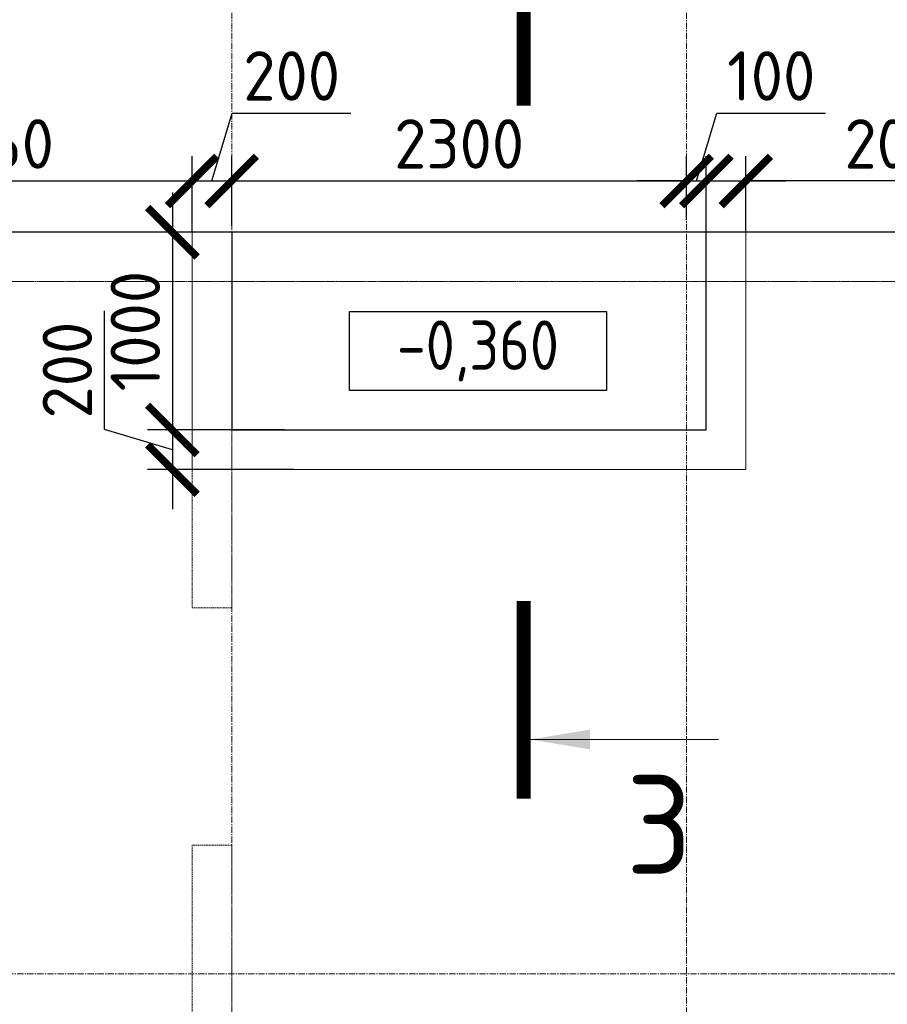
# Model space of a CAD drawing. Header units: millimetres. Extents: x 448962 to 1440104, y -326645 to -197113.
# Tile 62 of 256: x 549331 to 553718, y -253825 to -248847. Entities that reach past the tile are written whole.
import ezdxf

# ---------------------------------------------------------------- set-up
doc = ezdxf.new("R2010")
doc.units = ezdxf.units.MM
for name, pattern in [('01 Штриховая _4 мм_', [6, 3.5, -2.5]), ('______5', [1100, 800, -100, 100, -100]), ('HIDDEN2', [4.7625, 3.175, -1.5875]), ('осевая', [50.8, 31.75, -6.35, 6.35, -6.35])]:
    doc.linetypes.add(name, pattern=pattern)
for name, color, linetype, lineweight in [('Оси', 40, '______5', 18), ('Перекрытие ж_бетон', 1, 'Continuous', 30), ('РАЗМЕРЫ', 1, 'Continuous', 9), ('СТЕНЫ', 3, 'Continuous', 30), ('Текст_ общее', 7, 'Continuous', 25), ('Узлы', 7, 'Continuous', 0)]:
    doc.layers.add(name, color=color, linetype=linetype, lineweight=lineweight)
doc.styles.add('GOST Common_1', font='GOST_Common.ttf', dxfattribs={"width": 0.9, "height": 250})
doc.styles.add('GOST-2.304_Type-B', font='GOST_Common.ttf')
doc.styles.add('ГОСТ', font='GOST_Common.ttf')
doc.dimstyles.new('СПДС', dxfattribs={"dimscale": 100, "dimtxt": 2.5, "dimasz": 2.5, "dimexe": 1.25, "dimexo": 0, "dimtad": 1, "dimdec": 0, "dimtxsty": 'GOST-2.304_Type-B', "dimblk": 'ARCHTICK', "dimcen": 2.5, "dimdle": 2, "dimadec": 0, "dimazin": 2, "dimtfac": 0.75, "dimtdec": 0, "dimtmove": 1, "dimatfit": 3, "dimfxl": 1, "dimtolj": 1, "dimarcsym": 1})

# ---------------------------------------------------------------- blocks, each defined once
blk = doc.blocks.new('оси плит')
at = {"layer": 'Оси', "color": 16, "linetype": 'осевая', "lineweight": 0, "transparency": 33554687}
for p, q in [((554742.3, -202894.1), (554742.3, -231285.8)), ((557042.3, -202894.1), (557042.3, -231285.8)), ((519570.9, -205117.4), (573160.2, -205117.4)), ((519570.9, -208617.4), (573160.2, -208617.4))]:
    blk.add_line(p, q, dxfattribs=at)
blk = doc.blocks.new('_ArchTick')
at = {"color": 0, "linetype": 'ByBlock', "const_width": 0.15}
blk.add_lwpolyline([(-0.5, -0.5), (0.5, 0.5)], dxfattribs=at)
blk = doc.blocks.new('*D272')
at = {"layer": 'DEFPOINTS', "color": 0, "transparency": 16777216}
for p in [(550538.9, -249921.3), (550103.4, -250921.3), (550613.5, -250921.3)]:
    blk.add_point(p, dxfattribs=at)
at = {"layer": 'РАЗМЕРЫ', "color": 0, "lineweight": -2, "transparency": 16777216}
for p, q in [((550103.4, -249721.3), (550103.4, -251121.3)), ((550538.9, -249921.3), (549978.4, -249921.3)), ((550613.5, -250921.3), (549978.4, -250921.3))]:
    blk.add_line(p, q, dxfattribs=at)
at = {"layer": 'РАЗМЕРЫ', "color": 0, "lineweight": -2, "transparency": 16777216, "xscale": 250, "yscale": 250, "zscale": 250}
for p, rotation in [((550103.4, -249921.3), 90), ((550103.4, -250921.3), 270)]:
    blk.add_blockref('_ArchTick', p, dxfattribs=dict(at, rotation=rotation))
at = {"layer": 'РАЗМЕРЫ', "color": 0, "lineweight": 0, "transparency": 16777216, "insert": (549915.9, -250421.3), "char_height": 250, "attachment_point": 5, "rotation": 90, "style": 'GOST-2.304_Type-B'}
blk.add_mtext('\\A1;1000', dxfattribs=at)
blk = doc.blocks.new('*D273')
at = {"layer": 'DEFPOINTS', "color": 0, "transparency": 16777216}
for p in [(550671.1, -250921.3), (550103.4, -251121.3), (550718.1, -251121.3)]:
    blk.add_point(p, dxfattribs=at)
at = {"layer": 'РАЗМЕРЫ', "color": 0, "lineweight": -2, "transparency": 16777216}
for p, q in [((549759.7, -250918.2), (549759.7, -250318.2)), ((550103.4, -250721.3), (550103.4, -251321.3)), ((550103.4, -251021.3), (549759.7, -250918.2)), ((550671.1, -250921.3), (549978.4, -250921.3)), ((550718.1, -251121.3), (549978.4, -251121.3))]:
    blk.add_line(p, q, dxfattribs=at)
at = {"layer": 'РАЗМЕРЫ', "color": 0, "lineweight": -2, "transparency": 16777216, "xscale": 250, "yscale": 250, "zscale": 250}
for p, rotation in [((550103.4, -250921.3), 90), ((550103.4, -251121.3), 270)]:
    blk.add_blockref('_ArchTick', p, dxfattribs=dict(at, rotation=rotation))
at = {"layer": 'РАЗМЕРЫ', "color": 0, "lineweight": 0, "transparency": 16777216, "insert": (549572.2, -250618.2), "char_height": 250, "attachment_point": 5, "rotation": 90, "style": 'GOST-2.304_Type-B'}
blk.add_mtext('\\A1;200', dxfattribs=at)
blk = doc.blocks.new('*D294')
at = {"layer": 'DEFPOINTS', "color": 0, "transparency": 16777216}
for p in [(550203.3, -249662.4), (548143.8, -249921.3), (550203.3, -249921.3)]:
    blk.add_point(p, dxfattribs=at)
at = {"layer": 'РАЗМЕРЫ', "color": 0, "lineweight": -2, "transparency": 16777216}
for p, q in [((548143.8, -249921.3), (548143.8, -249537.4)), ((550203.3, -249921.3), (550203.3, -249537.4)), ((547943.8, -249662.4), (550403.3, -249662.4))]:
    blk.add_line(p, q, dxfattribs=at)
at = {"layer": 'РАЗМЕРЫ', "color": 0, "lineweight": -2, "transparency": 16777216, "xscale": 250, "yscale": 250, "zscale": 250, "rotation": 180}
blk.add_blockref('_ArchTick', (548143.8, -249662.4), dxfattribs=at)
at = {"layer": 'РАЗМЕРЫ', "color": 0, "lineweight": -2, "transparency": 16777216, "xscale": 250, "yscale": 250, "zscale": 250}
blk.add_blockref('_ArchTick', (550203.3, -249662.4), dxfattribs=at)
at = {"layer": 'РАЗМЕРЫ', "color": 0, "lineweight": 0, "transparency": 16777216, "insert": (549173.5, -249474.9), "char_height": 250, "attachment_point": 5, "style": 'GOST-2.304_Type-B'}
blk.add_mtext('\\A1;2060', dxfattribs=at)
blk = doc.blocks.new('*D295')
at = {"layer": 'DEFPOINTS', "color": 0, "transparency": 16777216}
for p in [(550403.4, -249662.4), (550403.4, -249886.6), (550203.3, -249921.3)]:
    blk.add_point(p, dxfattribs=at)
at = {"layer": 'РАЗМЕРЫ', "color": 0, "lineweight": -2, "transparency": 16777216}
for p, q in [((550303.4, -249662.4), (550406.5, -249318.7)), ((550406.5, -249318.7), (551006.5, -249318.7)), ((550203.3, -249921.3), (550203.3, -249537.4)), ((550403.4, -249886.6), (550403.4, -249537.4)), ((550003.3, -249662.4), (550603.4, -249662.4))]:
    blk.add_line(p, q, dxfattribs=at)
at = {"layer": 'РАЗМЕРЫ', "color": 0, "lineweight": -2, "transparency": 16777216, "xscale": 250, "yscale": 250, "zscale": 250, "rotation": 180}
blk.add_blockref('_ArchTick', (550203.3, -249662.4), dxfattribs=at)
at = {"layer": 'РАЗМЕРЫ', "color": 0, "lineweight": -2, "transparency": 16777216, "xscale": 250, "yscale": 250, "zscale": 250}
blk.add_blockref('_ArchTick', (550403.4, -249662.4), dxfattribs=at)
at = {"layer": 'РАЗМЕРЫ', "color": 0, "lineweight": 0, "transparency": 16777216, "insert": (550706.5, -249131.2), "char_height": 250, "attachment_point": 5, "style": 'GOST-2.304_Type-B'}
blk.add_mtext('\\A1;200', dxfattribs=at)
blk = doc.blocks.new('*D296')
at = {"layer": 'DEFPOINTS', "color": 0, "transparency": 16777216}
for p in [(552703.4, -249662.4), (552703.4, -249860.6), (550403.4, -249886.6)]:
    blk.add_point(p, dxfattribs=at)
at = {"layer": 'РАЗМЕРЫ', "color": 0, "lineweight": -2, "transparency": 16777216}
for p, q in [((550403.4, -249886.6), (550403.4, -249537.4)), ((552703.4, -249860.6), (552703.4, -249537.4)), ((550203.4, -249662.4), (552903.4, -249662.4))]:
    blk.add_line(p, q, dxfattribs=at)
at = {"layer": 'РАЗМЕРЫ', "color": 0, "lineweight": -2, "transparency": 16777216, "xscale": 250, "yscale": 250, "zscale": 250, "rotation": 180}
blk.add_blockref('_ArchTick', (550403.4, -249662.4), dxfattribs=at)
at = {"layer": 'РАЗМЕРЫ', "color": 0, "lineweight": -2, "transparency": 16777216, "xscale": 250, "yscale": 250, "zscale": 250}
blk.add_blockref('_ArchTick', (552703.4, -249662.4), dxfattribs=at)
at = {"layer": 'РАЗМЕРЫ', "color": 0, "lineweight": 0, "transparency": 16777216, "insert": (551553.4, -249474.9), "char_height": 250, "attachment_point": 5, "style": 'GOST-2.304_Type-B'}
blk.add_mtext('\\A1;2300', dxfattribs=at)
blk = doc.blocks.new('*D297')
at = {"layer": 'DEFPOINTS', "color": 0, "transparency": 16777216}
for p in [(552803.2, -249662.4), (552703.4, -249860.6), (552803.2, -249921.3)]:
    blk.add_point(p, dxfattribs=at)
at = {"layer": 'РАЗМЕРЫ', "color": 0, "lineweight": -2, "transparency": 16777216}
for p, q in [((552753.3, -249662.4), (552856.4, -249318.7)), ((552856.4, -249318.7), (553406.4, -249318.7)), ((552703.4, -249860.6), (552703.4, -249537.4)), ((552803.2, -249921.3), (552803.2, -249537.4)), ((552703.4, -249662.4), (552453.4, -249662.4)), ((552703.4, -249662.4), (552803.2, -249662.4)), ((552703.4, -249662.4), (552803.2, -249662.4)), ((552803.2, -249662.4), (553053.2, -249662.4))]:
    blk.add_line(p, q, dxfattribs=at)
at = {"layer": 'РАЗМЕРЫ', "color": 0, "lineweight": -2, "transparency": 16777216, "xscale": 250, "yscale": 250, "zscale": 250}
blk.add_blockref('_ArchTick', (552703.4, -249662.4), dxfattribs=at)
at = {"layer": 'РАЗМЕРЫ', "color": 0, "lineweight": -2, "transparency": 16777216, "xscale": 250, "yscale": 250, "zscale": 250, "rotation": 180}
blk.add_blockref('_ArchTick', (552803.2, -249662.4), dxfattribs=at)
at = {"layer": 'РАЗМЕРЫ', "color": 0, "lineweight": 0, "transparency": 16777216, "insert": (553131.4, -249131.2), "char_height": 250, "attachment_point": 5, "style": 'GOST-2.304_Type-B'}
blk.add_mtext('\\A1;100', dxfattribs=at)
blk = doc.blocks.new('*D298')
at = {"layer": 'DEFPOINTS', "color": 0, "transparency": 16777216}
for p in [(553003.2, -249662.4), (552803.2, -249921.3), (553003.2, -249921.3)]:
    blk.add_point(p, dxfattribs=at)
at = {"layer": 'РАЗМЕРЫ', "color": 0, "lineweight": -2, "transparency": 16777216}
for p, q in [((552803.2, -249921.3), (552803.2, -249537.4)), ((553003.2, -249921.3), (553003.2, -249537.4)), ((552603.2, -249662.4), (553203.2, -249662.4)), ((554046.1, -249662.4), (553003.2, -249662.4))]:
    blk.add_line(p, q, dxfattribs=at)
at = {"layer": 'РАЗМЕРЫ', "color": 0, "lineweight": -2, "transparency": 16777216, "xscale": 250, "yscale": 250, "zscale": 250, "rotation": 180}
blk.add_blockref('_ArchTick', (552803.2, -249662.4), dxfattribs=at)
at = {"layer": 'РАЗМЕРЫ', "color": 0, "lineweight": -2, "transparency": 16777216, "xscale": 250, "yscale": 250, "zscale": 250}
blk.add_blockref('_ArchTick', (553003.2, -249662.4), dxfattribs=at)
at = {"layer": 'РАЗМЕРЫ', "color": 0, "lineweight": 0, "transparency": 16777216, "insert": (553746.1, -249474.9), "char_height": 250, "attachment_point": 5, "style": 'GOST-2.304_Type-B'}
blk.add_mtext('\\A1;200', dxfattribs=at)
blk = doc.blocks.new('стены  тп')
at = {"layer": 'СТЕНЫ', "color": 251, "linetype": '01 Штриховая _4 мм_', "lineweight": 0, "true_color": 0x636466}
for p, q in [((589762.3, -316375.7, 3100), (542387.3, -316375.7, 3100)), ((569712.1, -316625.7, 3100), (579312.1, -316625.7, 3100)), ((574012.4, -316625.7, 3100), (574012.4, -318275.7, 3100)), ((574212.3, -318275.7, 3100), (574212.3, -316625.7, 3100)), ((574012.4, -319475.7, 3100), (574012.4, -321625.7, 3100)), ((574212.3, -321625.7, 3100), (574212.3, -319475.7, 3100))]:
    blk.add_line(p, q, dxfattribs=at)
at = {"layer": 'СТЕНЫ', "color": 251, "linetype": '01 Штриховая _4 мм_', "lineweight": 0, "true_color": 0x636466, "elevation": 3100}
for points in [[(574012.4, -318275.7), (574212.3, -318275.7)], [(574212.3, -319475.7), (574012.4, -319475.7)]]:
    blk.add_lwpolyline(points, dxfattribs=at)

msp = doc.modelspace()

# ---------------------------------------------------------------- linework, layer by layer
at = {"layer": 'Перекрытие ж_бетон'}
msp.add_lwpolyline([(518553.3, -272221.3), (518553.3, -272221.3), (565953.3, -272221.3), (565953.3, -249921.3), (518553.3, -249921.3), (518553.3, -272221.3)], dxfattribs=at)
at = {"layer": 'Перекрытие ж_бетон', "color": 252, "linetype": 'HIDDEN2', "lineweight": 0, "true_color": 0x939598}
msp.add_lwpolyline([(550203.3, -249921.3), (550203.3, -251121.3), (553003.2, -251121.3), (553003.2, -249921.3)], dxfattribs=at)
at = {"layer": 'Перекрытие ж_бетон'}
msp.add_lwpolyline([(550403.3, -250921.3), (552803.2, -250921.3), (552803.2, -249921.3), (550403.3, -249921.3)], close=True, dxfattribs=at)
at = {"layer": 'Текст_ общее', "lineweight": 30}
msp.add_lwpolyline([(550998.3, -250321.7), (552298.3, -250321.7), (552298.3, -250721.7), (550998.3, -250721.7)], close=True, dxfattribs=at)
at = {"layer": 'Узлы', "color": 1, "linetype": 'Continuous', "lineweight": 0}
msp.add_line((551914.2, -252486.3, 3100), (552864.2, -252486.3, 3100), dxfattribs=at)
at = {"layer": 'Узлы', "color": 1, "linetype": 'Continuous', "lineweight": 0, "const_width": 70, "elevation": 3100}
for points in [[(551879.2, -248281.9), (551879.2, -249281.9)], [(551879.2, -252786.3), (551879.2, -251786.3)]]:
    msp.add_lwpolyline(points, dxfattribs=at)
at = {"layer": 'Узлы', "color": 1, "linetype": 'Continuous', "lineweight": 0}
msp.add_solid([(551914.2, -252486.3, 3100), (552214.7, -252536.6, 3100), (552214.7, -252436, 3100)], dxfattribs=at)

# ---------------------------------------------------------------- block references
at = {"layer": 'РАЗМЕРЫ'}
msp.add_blockref('оси плит', (-4338.8, -45053.9), dxfattribs=at)

# ---------------------------------------------------------------- texts
at = {"layer": 'Узлы', "color": 1, "linetype": 'Continuous', "lineweight": 0, "insert": (552564.2, -252916.3, 3100), "char_height": 500, "attachment_point": 5, "style": 'GOST-2.304_Type-B'}
msp.add_mtext_dynamic_manual_height_columns('3', width=723.88, gutter_width=25, heights=[0], dxfattribs=at)

# ---------------------------------------------------------------- dimensions: what is measured, and where the dimension line sits
at = {"layer": 'РАЗМЕРЫ', "color": 1, "lineweight": 0}
for base, p1, p2, picture, middle in [((550403.4, -249662.4), (550203.3, -249921.3), (550403.4, -249886.6), '*D295', (550469, -249131.2)), ((552803.2, -249662.4), (552703.4, -249860.6), (552803.2, -249921.3), '*D297', (552918.9, -249131.2)), ((550203.3312, -249662.4407), (548143.7588, -249921.3101), (550203.3312, -249921.3101), '*D294', (549173.545, -249474.9407)), ((552703.4, -249662.4), (550403.4, -249886.6), (552703.4, -249860.6), '*D296', (551553.4, -249474.9))]:
    dim = msp.add_linear_dim(base=base, p1=p1, p2=p2, dimstyle='СПДС', override={"dimrnd": 5}, dxfattribs=at)
    dim.commit()
    dim.dimension.update_dxf_attribs({"geometry": picture, "text_midpoint": middle})
dim = msp.add_linear_dim(base=(553003.2, -249662.4), p1=(552803.2, -249921.3), p2=(553003.2, -249921.3), dimstyle='СПДС', override={"dimrnd": 5}, dxfattribs=at)
dim.commit()
dim.dimension.update_dxf_attribs({"geometry": '*D298', "text_midpoint": (553746.1, -249713.8), "dimtype": 160})
for base, p1, p2, picture, middle in [((550103.4, -250921.3), (550538.9, -249921.3), (550613.5, -250921.3), '*D272', (549915.9, -250421.3)), ((550103.4, -251121.3), (550671.1, -250921.3), (550718.1, -251121.3), '*D273', (549572.2, -250855.7))]:
    dim = msp.add_linear_dim(base=base, p1=p1, p2=p2, angle=90, dimstyle='СПДС', override={"dimrnd": 5}, dxfattribs=at)
    dim.commit()
    dim.dimension.update_dxf_attribs({"geometry": picture, "text_midpoint": middle})

# ---------------------------------------------------------------- next in the draw order: texts
at = {"layer": 'Текст_ общее', "insert": (551648.3, -250521.7), "char_height": 250, "width": 1056.523, "attachment_point": 5, "style": 'GOST Common_1', "bg_fill": 3, "box_fill_scale": 1, "bg_fill_color": 256, "bg_fill_transparency": 0}
msp.add_mtext('-0,360', dxfattribs=at)

# ---------------------------------------------------------------- next in the draw order: block references
at = {"layer": 'РАЗМЕРЫ'}
msp.add_blockref('стены  тп', (-23809, 66454.4, -3100), dxfattribs=at)

# ---------------------------------------------------------------- next in the draw order: texts
note = msp.add_mtext_dynamic_manual_height_columns('\\pi1250;{\\H1.5152x;Общие указания :\\P}Настоящий подраздел разработан в составе рабочей документации на строительство объекта {\\H2.4344x; }"Строительство жилого комплекса со встроенными помещениями общественного-делового и коммерческого {\\H1.3552x; }назначения по адресу: г. Чита, ул. 1-я Коллективная. Жилой дом со встроенными помещениями {\\H1.71569x; }общественно-делового и коммерческого назначения на первом этаже здания и встроенно-пристроенным {\\H1.59543x; }поликлиническим учреждением (поз. 2.2-2.3){\\H1.73486x; }\\P1.^I" Решения рабочей Документации разработаны на основании:{\\H1.67588x; }\\Pзадания на проектирование, выданного заказчиком;{\\H1.60804x; }\\P-^Iрешений стадии "Проектная Документация (проект №24-04-КР.2)"{\\H1.73065x; }\\Pразработанных ООО "Комплексная проектно-сопроводительная компания", утвержденных {\\H1.67728x; }заказчиком;{\\H1.60757x; }\\PВ соответствии с требованиями нормативных документов:{\\H1.63081x; }\\P-^IФЗ №184 "О техническом регулировании";{\\H1.62306x; }\\P-^IФЗ №123 "Технический регламент о требованиях пожарной безопасности";{\\H1.62565x; }\\P-^IСП 20.13330.2016 "Нагрузки и воздействия",{\\H1.62478x; }\\P-^IСП 63.13330.2018 "Бетонные и железобетонные конструкции. Основные положения".{\\H1.62507x; }\\P-^IСП 22.13330.2016 "Основания зданий и сооружений";{\\H1.62498x; }\\P-^IСП 45.13330.2017 "Земляные сооружения, основания и фундаменты".{\\H1.62501x; }\\P2.^IПри работах по устройству монолитных конструкций руководствоваться СП 70.13330.2012 {\\H1.625x; }"Несущие и ограждающие конструкции".{\\H1.625x; }\\P3.^IЗа относительную отметку 0,000 принята отметка чистого пола первого этажа, {\\H1.625x; }соответствующая абсолютной отметке 648,00 в Балтийской системе высот.{\\H1.625x; }\\P4.^IПеречень видов работ, Зля которых необходимо составлять акты освидетельствования {\\H1.625x; }скрытых работ: {\\H1.625x; }\\PБетонные и железобетонные конструкции монолитные:{\\H1.625x; }\\Pармирование; защитные слои,- анкеровка арматуры; установка закладных деталей.{\\H1.625x; }\\PМонтаж сборных железобетонных и бетонных конструкций:{\\H1.625x; }\\Pсварка и антикоррозионное покрыт при отсутствии актов освиветельствования превшествующих {\\H1.625x; }скрытых работ во всех случаях.{\\H1.625x; }\\P1. Железобетонные конструкции разработаны в соответствии СП 22.13330.2016 "Основания зданий и {\\H1.62576x; }сооружений", СП 63.13330.2018 "Бетонные и железобетонные конструкции. Общие положения".{\\H1.62541x; }\\P2. Несущие конструкции здания рассчитаны и запроектированы для данных геологических условий. {\\H1.62486x; }\\P3. Арматура класса А240 и А500С по ГОСТ Р 34028-2016, материал монолитных конструкций ниже {\\H1.62505x; }нуля - бетон тяжелый класса В25 по ГОСТ 26633-2015.{\\H1.62498x; }\\P4. Работы по бетонированию монолитных конструкций вести в соответствии со СП 70.13330.2012 {\\H1.62501x; }"Несущие и ограждающие конструкции".{\\H1.625x; }\\P5. Все строительно-монтажные работы необходимо выполнять в соответствии со СНиП 12-03-2001 {\\H1.625x; }"Безопасность труда в строительстве. Часть 1. Общие требования.", Безопасность труда в строительстве. {\\H1.625x; }Часть 2. Строительное производство". Строительство здания должно производиться в соответствии с {\\H1.625x; }проектом производства работ (ППР).{\\H1.725x; }\\PПри отсутствии ППР производство строительно-монтажных работ запрещается.{\\H1.67917x; }\\P6. Бетон конструкции должны удовлетворять требованиям ГОСТ 26633-2015, ГОСТ 25192-2012.{\\H1.60694x; }\\P7. Бетон следует укладывать в бетонные конструкции горизонтальными слоями одинаковой {\\H1.63102x; }толщины без разрывов, с последовательным направлением укладки в одну сторону во всех слоях.{\\H1.62299x; }\\P8. В начальный период твердения бетон необходимо защищать от попадания атмосферных осадков {\\H1.62567x; }или потерь влаги.{\\H1.62478x; }\\P9. При перерывах в бетонировании устраивать рабочие швы бетонирования. Места рабочих швов {\\H1.62507x; }бетонирования разработать в ППР и согласовать с авторским надзором. С поверхности рабочих швов {\\H1.62498x; }удалить цементную плёнку металлическими щётками с последующей поливкой водой. В рабочем шве {\\H1.62501x; }устанавливать вертикальные сетки из проволоки ячейкой 50x50мм. Поверхность рабочих швов должна быть {\\H1.625x; }перпендикулярна поверхности плиты. {\\H1.625x; }\\P10. Арматурные изделия изготавливать в соответствии с ГОСТ Р 57997-2017, ГОСТ 5264-80, ГОСТ {\\H1.625x; }14098-2014.{\\H1.625x; }\\P11. Плоские сетки и каркасы изготавливать с помощью контактной точечной сварки (кроме {\\H1.725x; }оговоренных случаев).{\\H1.77917x; }\\P12. Расчётные сопротивления сборных соединений и материалы для сборки принимать по табл. Г1, Г2 {\\H1.66111x; }СП 52-101-2003.{\\H1.61296x; }\\P13. Стыки арматурных стержней должны иметь длину перепуска (нахлёстка) не менее указанной в {\\H1.72901x; }проекте. В неоговоренных случаях длину стыка рабочей арматуры внахлёстку без сварки принимать по {\\H1.67783x; }п.8.3.27 СП 52-101-2003. {\\H1.60739x; }\\P14. Толщина защитного слоя бетона для рабочей арматуры должна соответствовать значениям, {\\H1.63087x; }указанным в проекте. {\\H1.62304x; }\\PВ неоговоренных случаях принимать не менее 25мм.{\\H1.62565x; }\\P{\\H1.62478x; }', width=16929.188, gutter_width=1000, heights=[39809.3, 0], dxfattribs=dict(insert=(470783.2, -245157.9), char_height=250, attachment_point=1, style='ГОСТ'))
for column, words in zip(note.columns.linked_columns, ['\\pi1250;15. Уход за свежеуложенным бетоном начинать сразу после укладки бетонной смеси и осуществлять до достижения прочности бетона не менее 70% от проектной.{\\H1.83409x; }\\P16. Распалубку плит  осуществлять по достижении прочности бетона не менее 80% от проектной.{\\H1.55672x; }\\P17. Два крайних арматурных стержня, расположенных по контуру плиты, привязать ко всем {\\H1.64842x; }стержням в местах пересечений.{\\H1.61719x; }\\P18. В процессе производства работ предусмотреть мероприятия по противопожарной защите и {\\H1.6276x; }контролю за выполнением правил пожарной безопасности на всех этапах строительства.{\\H1.62413x; }\\P19. Все работы Выполнять по проекту производства работ (ППР), согласованному с организациями, {\\H1.72529x; }ответственными за эксплуатацию существующих инженерных сетей и дорог на существующей площадке.{\\H1.67907x; }\\P20. Проект рассчитан на производство работ в период положительных температур. В случае {\\H1.60698x; }выполнения работ при отрицательных температурах необходимо выполнять требования СНиП часть 3 по {\\H1.63101x; }производству работ и ППР.{\\H1.623x; }\\P21. При минимальной температуре воздуха до минус 15°С допускается:{\\H1.62567x; }\\P - выдерживание бетона в конструкции методом термоса, при предварительном разогреве бетонной {\\H1.62478x; }смеси, {\\H1.62507x; }\\P -форсированный электроразогрев бетона в конструкции с повторным уплотнением.{\\H1.62498x; }\\PПри минимальной температуре воздуха до минус 25°С допускается:{\\H1.62501x; }\\P -обогрев бетона в греющей опалубке с помощью низкотемпературных электронагревателей,{\\H1.625x; }\\P -электродный сквозной прогреб бетона,{\\H1.625x; }\\P -электрообогрев с помощью греющего провода.{\\H1.625x; }']):
    column.text = words

doc.saveas('drawing.dxf')
